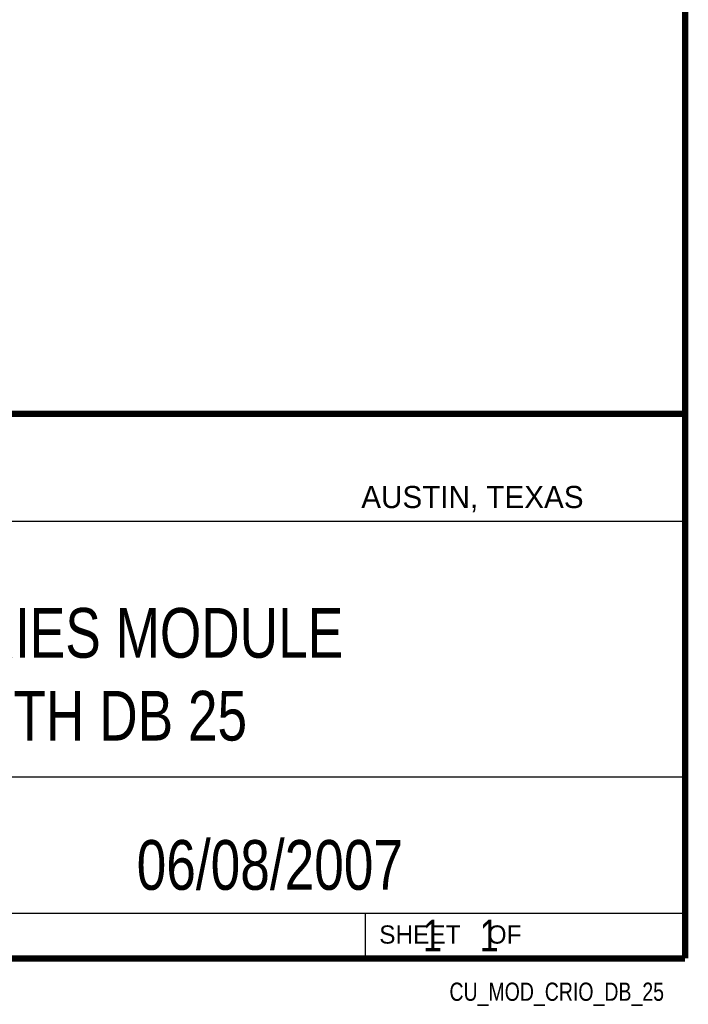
# Model space of a CAD drawing. Header units: inches. Extents: x 0.2 to 16.8, y 0.1 to 10.8.
# Tile 18 of 23: x 14.7 to 16.8, y 0.1 to 3.2. Entities that reach past the tile are written whole.
import ezdxf
from ezdxf.enums import TextEntityAlignment as Align

# ---------------------------------------------------------------- set-up
doc = ezdxf.new("R2010")
doc.units = ezdxf.units.IN
doc.header["$LTSCALE"] = 0.935
doc.header["$MEASUREMENT"] = 0
doc.layers.get('0').update_dxf_attribs({"linetype": 'CONTINUOUS'})
doc.styles.get("Standard").update_dxf_attribs({"font": 'txt', "width": 0.8})

msp = doc.modelspace()

# ---------------------------------------------------------------- linework, layer by layer
at = {"color": 2, "linetype": 'CONTINUOUS'}
for p, q in [((13.0652, 1.9695), (16.745, 1.9695)), ((16.745, 1.9695), (16.745, 0.2605)), ((13.0653, 1.6329), (16.75, 1.6329)), ((13.0652, 0.8295), (16.745, 0.8295)), ((13.0652, 0.4005), (16.745, 0.4005)), ((15.745, 0.4005), (15.745, 0.2605)), ((13.0652, 0.2605), (16.745, 0.2605)), ((15.7462, 0.2607), (16.7462, 0.2607)), ((15.7462, 0.2607), (15.7462, 0.2602)), ((15.7462, 0.2602), (16.7462, 0.2602)), ((16.7462, 0.2607), (16.7462, 0.2602))]:
    msp.add_line(p, q, dxfattribs=at)
at = {"color": 7, "linetype": 'CONTINUOUS', "const_width": 0.02}
for points in [[(16.75, 0.2586), (16.75, 10.7586)], [(11.4718, 1.9702), (16.75, 1.9707)], [(0.25, 0.2586), (16.75, 0.2586)]]:
    msp.add_lwpolyline(points, dxfattribs=at)

# ---------------------------------------------------------------- texts
at = {"color": 2, "linetype": 'CONTINUOUS'}
for s, height, p in [('AUSTIN, TEXAS', 0.069617, (15.7327, 1.6745)), ('SHEET    OF', 0.057262, (15.7892, 0.3052))]:
    msp.add_text(s, height=height, dxfattribs=at).set_placement(p)
at = {"color": 2, "linetype": 'CONTINUOUS', "width": 0.8}
msp.add_text('CU_MOD_CRIO_DB_25', height=0.057262, dxfattribs=at).set_placement((16.6837, 0.1254), align=Align.RIGHT)
at = {"color": 7, "linetype": 'CONTINUOUS'}
for s, insert, char_height, width, attachment_point in [('C SERIES MODULE\\PWITH DB 25', (14.9051, 1.3603), 0.15625, 1.875, 2), ('06/08/2007 ', (15.4455, 0.6307), 0.15625, 1.375, 2), ('    1    1', (15.8075, 0.3805), 0.1, 0.8, 1)]:
    msp.add_mtext(s, dxfattribs=dict(at, insert=insert, char_height=char_height, width=width, attachment_point=attachment_point))

doc.saveas('drawing.dxf')
